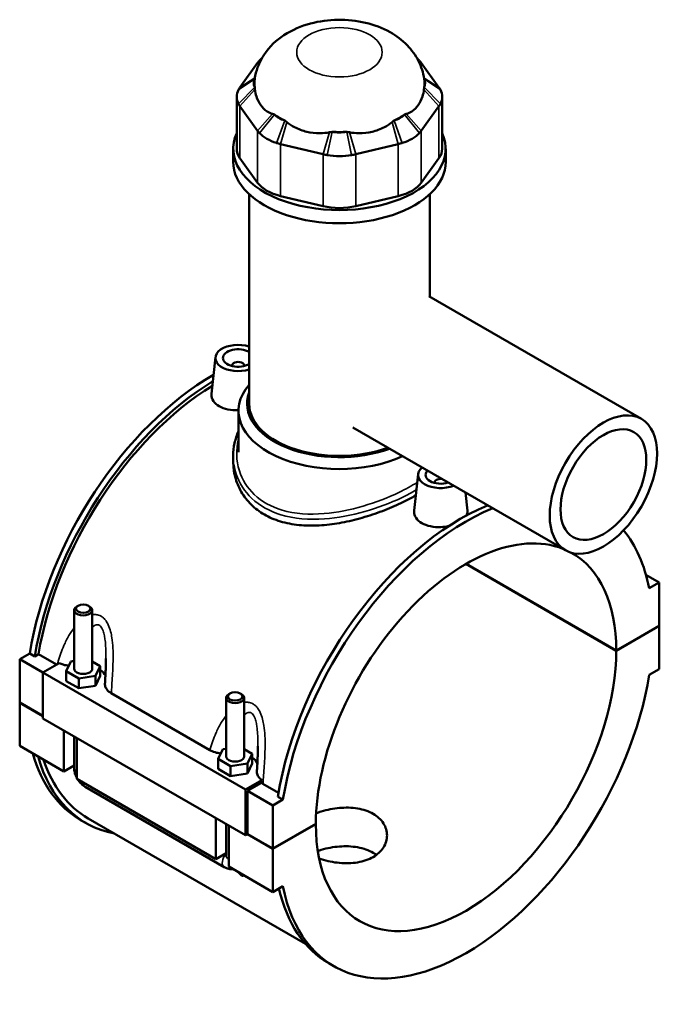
# Model space of a CAD drawing. Header units: millimetres. Extents: x -251 to 971, y -113 to 1164.
# Tile 8 of 9: x -108 to 103, y 840 to 1164. Entities that reach past the tile are written whole.
import ezdxf

# ---------------------------------------------------------------- set-up
doc = ezdxf.new("R2010")
doc.units = ezdxf.units.MM
doc.layers.add('Visible (ANSI)', color=7, linetype='Continuous', lineweight=50)
doc.layers.add('Visible Narrow (ANSI)', color=7, linetype='Continuous', lineweight=35)

msp = doc.modelspace()

# ---------------------------------------------------------------- linework, layer by layer
at = {"layer": 'Visible (ANSI)'}
for p, q in [((-30.08, 1150), (-35.89, 1141.89)), ((29.67, 1141.89), (23.86, 1150)), ((-36.96, 1138.8), (-36.96, 1121.69)), ((30.74, 1138.8), (30.74, 1121.69)), ((-35.89, 1135.71), (-30.08, 1127.6)), ((23.86, 1127.6), (29.67, 1135.71)), ((-22.5, 1123.23), (-8.47, 1119.87)), ((2.25, 1119.87), (16.28, 1123.23)), ((-38.11, 1117.36), (-38.11, 1121.69)), ((31.89, 1117.36), (31.89, 1121.69)), ((-30.08, 1110.5), (-35.89, 1118.6)), ((29.67, 1118.6), (23.86, 1110.5)), ((-32.86, 1037.63), (-32.86, 1106.71)), ((26.64, 1072.92), (26.64, 1106.71)), ((-8.47, 1102.77), (-22.5, 1106.12)), ((16.28, 1106.12), (2.25, 1102.77)), ((26.31, 1073.11), (96.36, 1032.66)), ((-43.97, 1053), (-45.26, 1040.96)), ((-38.49, 1050.28), (-38.49, 1050.09)), ((-34.49, 1050.28), (-34.49, 1050.09)), ((-36.36, 1021.74), (-36.36, 1035.34)), ((1.31, 1029.8), (71.36, 989.36)), ((-38.11, 1020.5), (-38.11, 1018.55)), ((22.78, 1014.46), (21.49, 1002.43)), ((28.27, 1011.55), (28.27, 1011.74)), ((32.27, 1011.55), (32.27, 1011.74)), ((38.4, 1008.39), (39.05, 1002.38)), ((88.11, 956.26), (38.57, 984.86)), ((38.64, 984.9), (88.11, 956.35)), ((97.89, 981.28), (102.25, 978.76)), ((102.25, 978.76), (98.95, 976.85)), ((102.25, 964.51), (102.25, 978.76)), ((-89.24, 971.1), (-89.66, 970.85)), ((-85.84, 971.1), (-85.42, 970.85)), ((-90.54, 969.63), (-90.54, 950.34)), ((-84.54, 969.63), (-84.54, 950.34)), ((88.11, 956.35), (102.25, 964.51)), ((102.25, 964.43), (88.11, 956.26)), ((102.18, 964.47), (102.25, 964.43)), ((102.25, 950.18), (102.25, 964.43)), ((-108.47, 953.45), (-105.17, 955.35)), ((-103.5, 954.39), (-105.17, 955.35)), ((-102.27, 955.1), (-103.5, 954.39)), ((-96.3, 951.66), (-102.27, 955.1)), ((-108.47, 953.45), (-100.83, 949.04)), ((-108.47, 939.2), (-108.47, 953.45)), ((-95.42, 952.16), (-100.83, 949.04)), ((-93.12, 949.48), (-91.62, 952.7)), ((-91.62, 952.7), (-90.54, 952.87)), ((-84.54, 952.69), (-81.96, 951.21)), ((-81.96, 951.21), (-83.46, 947.99)), ((-81.96, 947.94), (-81.96, 951.21)), ((-100.83, 949.04), (-34.08, 910.5)), ((-100.83, 949.04), (-100.83, 933.97)), ((-93.12, 946.22), (-93.12, 949.48)), ((-89.03, 947.12), (-93.12, 949.48)), ((-83.46, 947.99), (-89.03, 947.12)), ((-83.46, 944.72), (-83.46, 947.99)), ((-83.46, 944.72), (-81.96, 947.94)), ((98.95, 948.27), (102.25, 950.18)), ((-93.12, 946.22), (-89.03, 943.86)), ((-89.03, 943.86), (-89.03, 947.12)), ((-89.03, 943.86), (-83.46, 944.72)), ((-78.3, 942.26), (-45.82, 923.51)), ((-39.17, 942.19), (-39.6, 941.95)), ((-35.78, 942.19), (-35.35, 941.95)), ((-108.47, 939.2), (-100.83, 934.79)), ((-108.47, 939.12), (-108.4, 939.16)), ((-108.47, 924.87), (-108.47, 939.12)), ((-100.83, 934.71), (-108.47, 939.12)), ((-40.48, 921.44), (-40.48, 940.72)), ((-34.48, 921.44), (-34.48, 940.72)), ((-100.83, 933.97), (-34.08, 895.43)), ((-93.9, 916.46), (-93.9, 929.97)), ((-108.47, 924.87), (-93.9, 916.46)), ((-90.54, 928.03), (-90.54, 917.68)), ((-89.66, 927.52), (-89.66, 914.01)), ((-43.05, 920.58), (-41.56, 923.8)), ((-41.56, 923.8), (-40.48, 923.96)), ((-34.48, 923.79), (-31.9, 922.3)), ((-31.9, 922.3), (-33.39, 919.08)), ((-31.9, 919.04), (-31.9, 922.3)), ((-90.54, 918.4), (-93.9, 916.46)), ((-43.05, 917.31), (-43.05, 920.58)), ((-38.97, 918.22), (-43.05, 920.58)), ((-33.39, 919.08), (-38.97, 918.22)), ((-33.39, 915.82), (-33.39, 919.08)), ((-33.39, 915.82), (-31.9, 919.04)), ((-43.05, 917.31), (-38.97, 914.95)), ((-38.97, 914.95), (-38.97, 918.22)), ((-38.97, 914.95), (-33.39, 915.82)), ((-89.66, 914.01), (-43.84, 887.56)), ((-34.08, 910.5), (-28.67, 913.62)), ((-28.81, 912.73), (-33.37, 910.09)), ((-23.18, 909.44), (-28.31, 912.4)), ((-86.92, 911.41), (-41.1, 884.96)), ((-34.08, 895.43), (-34.08, 910.5)), ((-33.37, 910.09), (-25.03, 905.27)), ((-33.37, 910.09), (-33.37, 895.84)), ((-21.73, 907.18), (-25.03, 905.27)), ((-21.73, 907.18), (-23.4, 908.14)), ((-25.03, 905.27), (-25.03, 891.03)), ((-86.71, 899.5), (-88.38, 900.46)), ((-85.86, 900.98), (-14.34, 859.69)), ((-43.84, 887.56), (-43.84, 901.07)), ((-40.48, 888.78), (-40.48, 899.13)), ((-25.03, 891.03), (-10.89, 899.19)), ((-10.89, 899.11), (-25.03, 890.94)), ((-10.96, 899.15), (-10.89, 899.11)), ((-39.6, 898.62), (-39.6, 885.11)), ((-33.37, 895.84), (-34.08, 895.43)), ((-25.03, 890.94), (-33.45, 895.8)), ((-33.37, 895.84), (-25.03, 891.03)), ((-40.48, 889.5), (-43.84, 887.56)), ((-25.03, 890.94), (-25.03, 876.7)), ((-39.6, 885.11), (-25.03, 876.7)), ((-25.03, 876.7), (-21.73, 878.6)), ((-4.94, 852.29), (-6.61, 853.25))]:
    msp.add_line(p, q, dxfattribs=at)
for centre, major_axis, start_param, end_param in [((-17.14, 1146.9), (-14, 0), 5.683118, 5.787188), ((10.92, 1146.9), (-14, 0), 3.63759, 3.74166), ((-22.96, 1143.37), (-8.4, 0), 5.993842, 6.572586), ((-3.11, 1143.37), (-28, 0), 6.201233, 6.368904), ((16.74, 1143.37), (8.4, 0), 5.993785, 6.572529), ((-3.11, 1143.37), (28, 0), 6.197467, 6.365137), ((-22.96, 1138.8), (-14, 0), 5.993785, 6.572586), ((16.74, 1138.8), (14, 0), 5.993785, 6.572586), ((-17.14, 1135.27), (-8.4, 0), 0.495998, 1.074799), ((-3.11, 1143.37), (28, 0), 3.841273, 4.012709), ((10.92, 1135.27), (-8.4, 0), 2.066794, 2.645595), ((-3.11, 1143.37), (28, 0), 5.412069, 5.583505), ((-3.11, 1121.69), (-35, 0), 6.025738, 9.682225), ((-17.14, 1130.7), (14, 0), 3.63759, 4.216391), ((-3.11, 1131.91), (-8.4, 0), 1.281396, 1.860197), ((-3.11, 1143.37), (28, 0), 4.626671, 4.798107), ((10.92, 1130.7), (14, 0), 5.208387, 5.787188), ((-22.96, 1121.69), (-14, 0), 0, 0.392699), ((-3.11, 1127.34), (14, 0), 4.422988, 5.001789), ((16.74, 1121.69), (14, 0), 5.890486, 6.283185), ((-3.11, 1117.36), (-35, 0), 0, 3.141593), ((-17.14, 1113.59), (-14, 0), 0.392699, 1.178097), ((10.92, 1113.59), (-14, 0), 1.963495, 2.748894), ((-3.11, 1110.24), (-14, 0), 1.178097, 1.963495), ((-36.49, 1052.73), (-7.5, 0), 4.207864, 8.358507), ((-36.49, 1052.73), (-5, 0), 3.901227, 8.665144), ((-36.49, 1050.28), (-2, 0), 2.963882, 6.460896), ((-44.83, 975.9), (-43.55, -75.44), 3.923243, 5.295511), ((-43.16, 974.94), (43.55, 75.44), 0.812374, 2.153918), ((-43.16, 974.94), (-42.7, -73.96), 3.957162, 5.291407), ((-3.11, 1035.34), (-33.25, 0), 5.820231, 8.529222), ((-3.11, 1037.63), (-30.45, 0), 6.06835, 8.425761), ((-3.11, 1037.63), (-29.75, 0), 0, 2.137468), ((30.27, 1014.19), (-7.5, 0), 5.679497, 8.45767), ((30.27, 1014.19), (-5, 0), 5.772289, 8.364878), ((30.27, 1011.74), (-2, 0), 4.532293, 6.460896), ((30.27, 1011.74), (2, 0), 6.105475, 6.463282), ((36.94, 928.69), (43.55, 75.44), 0.642239, 2.153918), ((38.61, 927.73), (-43.55, -75.44), 3.783832, 5.295511), ((38.61, 927.73), (35, 60.62), 0.084149, 2.35548), ((38.61, 927.73), (43.55, 75.44), 5.700064, 6.06565), ((38.61, 927.73), (35, 60.62), 5.498501, 6.294065), ((-87.54, 969.63), (3, 0), 2.356194, 7.068583), ((38.61, 927.73), (-35, -60.62), 5.498501, 8.638666), ((-87.54, 950.34), (-3, 0), 0, 3.141593), ((-87.54, 947.08), (7.5, 0), 0.223039, 0.732403), ((38.61, 927.73), (-43.55, -75.44), 5.700064, 8.437103), ((-37.48, 940.72), (3, 0), 2.356194, 7.068583), ((-44.83, 975.9), (-43.55, -75.44), 5.772973, 6.283185), ((-43.16, 974.94), (-43.55, -75.44), 5.772973, 6.48154), ((-43.16, 974.94), (-42.7, -73.96), 5.809939, 6.283185), ((-37.48, 921.44), (-3, 0), 0, 3.141593), ((-37.48, 918.17), (7.5, 0), 0.223039, 0.732403), ((36.94, 928.69), (-43.55, -75.44), 5.727803, 6.283185)]:
    msp.add_ellipse(centre, major_axis=major_axis, ratio=0.57735, start_param=start_param, end_param=end_param, dxfattribs=at)
for centre, major_axis in [((83.86, 1011.01), (12.5, 21.65)), ((83.86, 1011.01), (10, 17.32)), ((-87.54, 970.12), (-2.4, 0)), ((-37.48, 941.21), (-2.4, 0))]:
    msp.add_ellipse(centre, major_axis=major_axis, ratio=0.57735, dxfattribs=at)
for points, knots in [([(24.8, 1144.7), (24.5, 1146.8), (23.84, 1148.8), (21.95, 1152.58), (20.67, 1154.29), (17.51, 1157.57), (15.57, 1158.97), (10.98, 1161.55), (8.27, 1162.54), (2.52, 1163.91), (-0.55, 1164.23), (-6.67, 1164.15), (-9.71, 1163.75), (-15.67, 1162.15), (-18.6, 1160.96), (-23.8, 1157.54), (-26.14, 1155.45), (-29.3, 1150.63), (-30.33, 1148.29), (-30.91, 1145.38), (-30.97, 1145.04), (-31.02, 1144.7)], [5.579739, 5.579739, 5.579739, 5.579739, 5.778492, 5.778492, 6.005516, 6.005516, 6.296732, 6.296732, 6.676703, 6.676703, 7.091657, 7.091657, 7.50391, 7.50391, 7.918492, 7.918492, 8.278544, 8.278544, 8.525026, 8.525026, 8.557428, 8.557428, 8.557428, 8.557428]), ([(-29.46, 1150.75), (-29.57, 1150.63), (-29.68, 1150.5), (-29.89, 1150.25), (-29.99, 1150.12), (-30.08, 1150)], [0.2894005, 0.2894005, 0.2894005, 0.2894005, 0.3410498, 0.3410498, 0.3926991, 0.3926991, 0.3926991, 0.3926991]), ([(23.86, 1150), (23.77, 1150.12), (23.67, 1150.25), (23.46, 1150.5), (23.35, 1150.63), (23.24, 1150.75)], [-0.3926991, -0.3926991, -0.3926991, -0.3926991, -0.3410498, -0.3410498, -0.2894005, -0.2894005, -0.2894005, -0.2894005]), ([(-35.89, 1141.89), (-35.98, 1141.76), (-36.07, 1141.63), (-36.23, 1141.37), (-36.31, 1141.24), (-36.37, 1141.11)], [-0.3926991, -0.3926991, -0.3926991, -0.3926991, -0.3410498, -0.3410498, -0.2894005, -0.2894005, -0.2894005, -0.2894005]), ([(-30.94, 1141.27), (-30.85, 1140.45), (-30.69, 1139.64), (-30.11, 1137.8), (-29.62, 1136.83), (-29.06, 1136.06), (-28.51, 1135.29), (-27.79, 1134.57), (-26.39, 1133.65), (-25.77, 1133.36), (-25.13, 1133.16)], [-0.735013, -0.735013, -0.735013, -0.735013, -0.434677, -0.434677, 0, 0, 0, 0.434677, 0.434677, 0.735013, 0.735013, 0.735013, 0.735013]), ([(18.91, 1133.16), (19.55, 1133.36), (20.17, 1133.65), (21.57, 1134.57), (22.29, 1135.29), (22.84, 1136.06), (23.4, 1136.83), (23.89, 1137.8), (24.47, 1139.64), (24.63, 1140.45), (24.72, 1141.27)], [-0.735013, -0.735013, -0.735013, -0.735013, -0.434677, -0.434677, 0, 0, 0, 0.434677, 0.434677, 0.735013, 0.735013, 0.735013, 0.735013]), ([(30.15, 1141.11), (30.09, 1141.24), (30.01, 1141.37), (29.85, 1141.63), (29.76, 1141.76), (29.67, 1141.89)], [0.2894005, 0.2894005, 0.2894005, 0.2894005, 0.3410498, 0.3410498, 0.3926991, 0.3926991, 0.3926991, 0.3926991]), ([(-36.37, 1136.49), (-36.31, 1136.36), (-36.23, 1136.23), (-36.07, 1135.96), (-35.98, 1135.83), (-35.89, 1135.71)], [0.2894005, 0.2894005, 0.2894005, 0.2894005, 0.3410498, 0.3410498, 0.3926991, 0.3926991, 0.3926991, 0.3926991]), ([(29.67, 1135.71), (29.76, 1135.83), (29.85, 1135.96), (30.01, 1136.23), (30.09, 1136.36), (30.15, 1136.49)], [-0.3926991, -0.3926991, -0.3926991, -0.3926991, -0.3410498, -0.3410498, -0.2894005, -0.2894005, -0.2894005, -0.2894005]), ([(-20.45, 1130.46), (-19.68, 1129.85), (-18.82, 1129.28), (-16.61, 1128.11), (-15.2, 1127.6), (-13.86, 1127.28), (-12.52, 1126.96), (-11.02, 1126.78), (-8.46, 1126.81), (-7.41, 1126.92), (-6.42, 1127.11)], [-0.735013, -0.735013, -0.735013, -0.735013, -0.434677, -0.434677, 0, 0, 0, 0.434677, 0.434677, 0.735013, 0.735013, 0.735013, 0.735013]), ([(0.2, 1127.11), (1.19, 1126.92), (2.24, 1126.81), (4.8, 1126.78), (6.3, 1126.96), (7.64, 1127.28), (8.98, 1127.6), (10.39, 1128.11), (12.6, 1129.28), (13.46, 1129.85), (14.23, 1130.46)], [-0.735013, -0.735013, -0.735013, -0.735013, -0.434677, -0.434677, 0, 0, 0, 0.434677, 0.434677, 0.735013, 0.735013, 0.735013, 0.735013]), ([(-30.08, 1127.6), (-29.99, 1127.48), (-29.89, 1127.35), (-29.68, 1127.1), (-29.57, 1126.97), (-29.46, 1126.85)], [-0.3926991, -0.3926991, -0.3926991, -0.3926991, -0.3410498, -0.3410498, -0.2894005, -0.2894005, -0.2894005, -0.2894005]), ([(23.24, 1126.85), (23.35, 1126.97), (23.46, 1127.1), (23.67, 1127.35), (23.77, 1127.48), (23.86, 1127.6)], [0.2894005, 0.2894005, 0.2894005, 0.2894005, 0.3410498, 0.3410498, 0.3926991, 0.3926991, 0.3926991, 0.3926991]), ([(-23.81, 1123.59), (-23.59, 1123.52), (-23.38, 1123.46), (-22.94, 1123.34), (-22.72, 1123.28), (-22.5, 1123.23)], [0.2894005, 0.2894005, 0.2894005, 0.2894005, 0.3410498, 0.3410498, 0.3926991, 0.3926991, 0.3926991, 0.3926991]), ([(16.28, 1123.23), (16.5, 1123.28), (16.72, 1123.34), (17.16, 1123.46), (17.37, 1123.52), (17.59, 1123.59)], [-0.3926991, -0.3926991, -0.3926991, -0.3926991, -0.3410498, -0.3410498, -0.2894005, -0.2894005, -0.2894005, -0.2894005]), ([(-8.47, 1119.87), (-8.25, 1119.82), (-8.02, 1119.77), (-7.57, 1119.68), (-7.34, 1119.63), (-7.11, 1119.59)], [-0.3926991, -0.3926991, -0.3926991, -0.3926991, -0.3410498, -0.3410498, -0.2894005, -0.2894005, -0.2894005, -0.2894005]), ([(0.89, 1119.59), (1.12, 1119.63), (1.35, 1119.68), (1.8, 1119.77), (2.02, 1119.82), (2.25, 1119.87)], [0.2894005, 0.2894005, 0.2894005, 0.2894005, 0.3410498, 0.3410498, 0.3926991, 0.3926991, 0.3926991, 0.3926991]), ([(-36.36, 1035.55), (-36.4, 1035.55), (-36.45, 1035.55), (-37.6, 1035.5), (-38.78, 1035.57), (-40.95, 1036.02), (-41.94, 1036.39), (-43.5, 1037.29), (-44.18, 1037.88), (-45.07, 1039.21), (-45.29, 1039.94), (-45.28, 1040.73), (-45.28, 1040.85), (-45.26, 1040.96)], [1.975962, 1.975962, 1.975962, 1.975962, 1.989476, 1.989476, 2.321287, 2.321287, 2.653097, 2.653097, 2.984908, 2.984908, 3.316719, 3.316719, 3.371457, 3.371457, 3.371457, 3.371457]), ([(-38.11, 1020.5), (-38.11, 1021.91), (-37.96, 1023.32), (-37.37, 1026.04), (-36.93, 1027.36), (-36.36, 1028.62)], [24.017455, 24.017455, 24.017455, 24.017455, 24.558832, 24.558832, 25.086022, 25.086022, 25.086022, 25.086022]), ([(22.03, 1007.48), (21.9, 1007.41), (21.77, 1007.33), (20.07, 1006.35), (18.29, 1005.42), (14.44, 1003.64), (12.37, 1002.78), (8.06, 1001.19), (5.81, 1000.47), (1.32, 999.23), (-0.93, 998.72), (-5.29, 997.96), (-7.54, 997.68), (-12.04, 997.43), (-14.28, 997.46), (-18.59, 997.89), (-20.66, 998.29), (-24.51, 999.45), (-26.28, 1000.22), (-29.43, 1002.04), (-30.9, 1003.14), (-33.48, 1005.69), (-34.59, 1007.13), (-36.36, 1010.21), (-37.03, 1011.86), (-37.9, 1015.21), (-38.11, 1016.91), (-38.11, 1018.55)], [5.286964, 5.286964, 5.286964, 5.286964, 5.342673, 5.342673, 6.010131, 6.010131, 6.67759, 6.67759, 7.345048, 7.345048, 8.012507, 8.012507, 8.680716, 8.680716, 9.348926, 9.348926, 10.017136, 10.017136, 10.685346, 10.685346, 11.353555, 11.353555, 12.021765, 12.021765, 12.689975, 12.689975, 13.358185, 13.358185, 13.358185, 13.358185]), ([(32.96, 997.37), (32.07, 997.17), (31.14, 997.05), (29.15, 996.96), (27.97, 997.03), (25.8, 997.48), (24.81, 997.85), (24.03, 998.3), (23.25, 998.75), (22.57, 999.34), (21.68, 1000.67), (21.46, 1001.4), (21.47, 1002.2), (21.48, 1002.31), (21.49, 1002.43)], [4.377144, 4.377144, 4.377144, 4.377144, 4.642574, 4.642574, 4.974384, 4.974384, 5.306195, 5.306195, 5.306195, 5.638006, 5.638006, 5.969816, 5.969816, 6.024554, 6.024554, 6.024554, 6.024554]), ([(39.05, 1002.38), (39.06, 1002.28), (39.06, 1002.19), (39.06, 1001.68), (38.95, 1001.24), (38.72, 1000.81)], [3.2635028, 3.2635028, 3.2635028, 3.2635028, 3.3167189, 3.3167189, 3.549989, 3.549989, 3.549989, 3.549989]), ([(-95.42, 952.16), (-95.01, 951.97), (-94.57, 951.8), (-93.52, 951.49), (-92.91, 951.37), (-92.27, 951.29)], [-0.6688844, -0.6688844, -0.6688844, -0.6688844, -0.5094651, -0.5094651, -0.3158318, -0.3158318, -0.3158318, -0.3158318]), ([(-80.04, 953.7), (-80.04, 953.16), (-80.05, 952.61), (-80.07, 951.52), (-80.09, 950.96), (-80.13, 949.85), (-80.16, 949.3), (-80.22, 948.18), (-80.25, 947.62), (-80.31, 946.49), (-80.35, 945.93), (-80.38, 945.37)], [4.8280793, 4.8280793, 4.8280793, 4.8280793, 5.0097822, 5.0097822, 5.191485, 5.191485, 5.3731879, 5.3731879, 5.5548908, 5.5548908, 5.7365936, 5.7365936, 5.7365936, 5.7365936]), ([(-80.38, 945.37), (-80.4, 945.19), (-80.39, 945.01), (-80.29, 944.39), (-80.11, 943.96), (-79.45, 943.06), (-78.94, 942.63), (-78.3, 942.26)], [-0.5957514, -0.5957514, -0.5957514, -0.5957514, -0.502962, -0.502962, -0.2709439, -0.2709439, 0, 0, 0, 0]), ([(-45.82, 923.51), (-45.31, 923.21), (-44.73, 922.97), (-43.5, 922.6), (-42.86, 922.47), (-42.21, 922.39)], [-0.7324522, -0.7324522, -0.7324522, -0.7324522, -0.5161379, -0.5161379, -0.315832, -0.315832, -0.315832, -0.315832]), ([(-29.98, 924.79), (-29.98, 924.26), (-29.98, 923.71), (-30.01, 922.61), (-30.03, 922.06), (-30.07, 920.95), (-30.1, 920.39), (-30.15, 919.27), (-30.18, 918.71), (-30.25, 917.59), (-30.29, 917.03), (-30.32, 916.47)], [4.8280793, 4.8280793, 4.8280793, 4.8280793, 5.0097822, 5.0097822, 5.191485, 5.191485, 5.3731879, 5.3731879, 5.5548908, 5.5548908, 5.7365936, 5.7365936, 5.7365936, 5.7365936]), ([(-90.54, 917.68), (-90.54, 917.16), (-90.47, 916.65), (-90.23, 915.67), (-90.07, 915.2), (-89.8, 914.62), (-89.73, 914.49), (-89.66, 914.35)], [1.5707963, 1.5707963, 1.5707963, 1.5707963, 1.8849556, 1.8849556, 2.1991149, 2.1991149, 2.2930913, 2.2930913, 2.2930913, 2.2930913]), ([(-30.32, 916.47), (-30.33, 916.3), (-30.33, 916.14), (-30.25, 915.54), (-30.07, 915.11), (-29.52, 914.32), (-29.14, 913.95), (-28.67, 913.62)], [-0.5824213, -0.5824213, -0.5824213, -0.5824213, -0.4964102, -0.4964102, -0.2713217, -0.2713217, -0.0501685, -0.0501685, -0.0501685, -0.0501685]), ([(-89.36, 913.84), (-89.28, 913.71), (-89.2, 913.59), (-88.83, 913.06), (-88.51, 912.68), (-87.78, 911.99), (-87.38, 911.68), (-86.92, 911.41)], [2.4192976, 2.4192976, 2.4192976, 2.4192976, 2.5132741, 2.5132741, 2.8274334, 2.8274334, 3.1415927, 3.1415927, 3.1415927, 3.1415927]), ([(-10.8, 902.65), (-10.25, 902.86), (-9.68, 903.06), (-8.14, 903.53), (-7.13, 903.79), (-5.11, 904.19), (-4.09, 904.34), (-2.13, 904.52), (-1.11, 904.56), (0.91, 904.51), (1.92, 904.42), (3.85, 904.1), (4.77, 903.87), (6.49, 903.28), (7.28, 902.92), (7.98, 902.51)], [7.528034, 7.528034, 7.528034, 7.528034, 7.706573, 7.706573, 8.002968, 8.002968, 8.299362, 8.299362, 8.595783, 8.595783, 8.892204, 8.892204, 9.188625, 9.188625, 9.485046, 9.485046, 9.485046, 9.485046]), ([(7.98, 902.51), (8.68, 902.11), (9.33, 901.64), (10.48, 900.57), (10.98, 899.98), (11.78, 898.73), (12.08, 898.06), (12.48, 896.72), (12.57, 896.04), (12.57, 894.72), (12.48, 894.04), (12.08, 892.7), (11.78, 892.04), (10.98, 890.79), (10.48, 890.2), (9.33, 889.13), (8.68, 888.66), (7.28, 887.85), (6.49, 887.49), (4.77, 886.9), (3.85, 886.67), (1.92, 886.34), (0.91, 886.25), (-1.11, 886.2), (-2.13, 886.24), (-4.09, 886.42), (-5.11, 886.57), (-7.13, 886.97), (-8.14, 887.23), (-9.33, 887.6), (-9.55, 887.67), (-9.78, 887.75)], [0, 0, 0, 0, 0.296421, 0.296421, 0.592842, 0.592842, 0.889263, 0.889263, 1.185683, 1.185683, 1.482078, 1.482078, 1.778472, 1.778472, 2.074867, 2.074867, 2.371261, 2.371261, 2.667656, 2.667656, 2.96405, 2.96405, 3.260445, 3.260445, 3.556839, 3.556839, 3.85326, 3.85326, 4.149681, 4.149681, 4.21951, 4.21951, 4.21951, 4.21951]), ([(7.98, 889.67), (7.28, 890.07), (6.49, 890.44), (4.78, 891.04), (3.85, 891.29), (1.92, 891.63), (0.91, 891.74), (-1.11, 891.83), (-2.13, 891.8), (-4.09, 891.65), (-5.11, 891.52), (-7.13, 891.15), (-8.14, 890.91), (-9.49, 890.51), (-9.86, 890.39), (-10.23, 890.26)], [0, 0, 0, 0, 0.296051, 0.296051, 0.592103, 0.592103, 0.888154, 0.888154, 1.184206, 1.184206, 1.480246, 1.480246, 1.776285, 1.776285, 1.893715, 1.893715, 1.893715, 1.893715]), ([(-41.1, 884.96), (-40.64, 884.69), (-40.12, 884.48), (-39.12, 884.27), (-38.66, 884.24), (-38.19, 884.29)], [3.1415927, 3.1415927, 3.1415927, 3.1415927, 3.4557519, 3.4557519, 3.6781723, 3.6781723, 3.6781723, 3.6781723]), ([(-34.66, 882.26), (-34.68, 882.23), (-34.7, 882.2), (-34.79, 882.12), (-34.86, 882.08), (-35.02, 882.08), (-35.08, 882.09), (-35.21, 882.13), (-35.28, 882.16), (-35.43, 882.24), (-35.51, 882.3), (-35.67, 882.43), (-35.75, 882.5), (-35.99, 882.73), (-36.14, 882.91), (-36.32, 883.14), (-36.38, 883.21), (-36.43, 883.28)], [1.8317882, 1.8317882, 1.8317882, 1.8317882, 1.8590389, 1.8590389, 1.9229368, 1.9229368, 1.9548857, 1.9548857, 1.9868347, 1.9868347, 2.0187836, 2.0187836, 2.0507326, 2.0507326, 2.1146305, 2.1146305, 2.1418811, 2.1418811, 2.1418811, 2.1418811])]:
    msp.add_open_spline(points, degree=3, knots=knots, dxfattribs=at)
for points in [[(-31.01, 1141.99), (-30.99, 1141.75), (-30.97, 1141.51), (-30.94, 1141.27)], [(24.72, 1141.27), (24.75, 1141.52), (24.77, 1141.76), (24.79, 1141.99)], [(-25.13, 1133.16), (-24.93, 1133.1), (-24.73, 1133.04), (-24.53, 1132.96)], [(18.31, 1132.96), (18.51, 1133.04), (18.71, 1133.1), (18.91, 1133.16)], [(-21.14, 1131), (-20.91, 1130.83), (-20.68, 1130.65), (-20.45, 1130.46)], [(14.23, 1130.46), (14.46, 1130.65), (14.69, 1130.83), (14.92, 1131)], [(-6.42, 1127.11), (-6.11, 1127.17), (-5.81, 1127.22), (-5.51, 1127.27)], [(-0.71, 1127.27), (-0.41, 1127.22), (-0.1, 1127.17), (0.2, 1127.11)], [(-28.67, 913.62), (-28.72, 913.32), (-28.77, 913.02), (-28.81, 912.73)], [(-28.31, 912.4), (-28.49, 912.5), (-28.65, 912.61), (-28.81, 912.73)], [(9.06, 888.97), (8.72, 889.22), (8.35, 889.45), (7.98, 889.67)]]:
    msp.add_open_spline(points, degree=3, dxfattribs=at)
at = {"layer": 'Visible Narrow (ANSI)'}
for p, q in [((-30.08, 1150), (-29.17, 1150.58)), ((-29.46, 1150.75), (-28.91, 1151.09)), ((22.69, 1151.09), (23.24, 1150.75)), ((22.95, 1150.58), (23.86, 1150)), ((-31.01, 1144.76), (-36.37, 1141.11)), ((-30.96, 1145.07), (-35.89, 1141.89)), ((29.67, 1141.89), (24.74, 1145.07)), ((30.15, 1141.11), (24.79, 1144.76)), ((-36.37, 1136.49), (-31.01, 1141.99)), ((-35.89, 1135.71), (-30.94, 1141.27)), ((24.72, 1141.27), (29.67, 1135.71)), ((24.79, 1141.99), (30.15, 1136.49)), ((-35.89, 1118.6), (-35.89, 1135.71)), ((-25.13, 1133.16), (-30.08, 1127.6)), ((-24.53, 1132.96), (-29.46, 1126.85)), ((23.24, 1126.85), (18.31, 1132.96)), ((23.86, 1127.6), (18.91, 1133.16)), ((29.67, 1135.71), (29.67, 1118.6)), ((-23.81, 1123.59), (-21.14, 1131)), ((-22.5, 1123.23), (-20.45, 1130.46)), ((14.23, 1130.46), (16.28, 1123.23)), ((14.92, 1131), (17.59, 1123.59)), ((-30.08, 1127.6), (-30.08, 1110.5)), ((-6.42, 1127.11), (-8.47, 1119.87)), ((-5.51, 1127.27), (-7.11, 1119.59)), ((0.89, 1119.59), (-0.71, 1127.27)), ((2.25, 1119.87), (0.2, 1127.11)), ((23.86, 1110.5), (23.86, 1127.6)), ((-22.5, 1106.12), (-22.5, 1123.23)), ((16.28, 1123.23), (16.28, 1106.12)), ((-8.47, 1119.87), (-8.47, 1102.77)), ((2.25, 1102.77), (2.25, 1119.87))]:
    msp.add_line(p, q, dxfattribs=at)
msp.add_ellipse((-3.11, 1153.49), major_axis=(-14.09, 0), ratio=0.57735, dxfattribs=at)
for centre, major_axis, start_param, end_param in [((-87.54, 917.68), (-3, 0), 0, 0.785398), ((-85.42, 914.01), (-1.5, -2.6), 5.497787, 6.283185), ((-39.6, 887.56), (-1.5, -2.6), 4.354069, 6.283185), ((-37.48, 888.78), (-3, 0), 0, 0.785398)]:
    msp.add_ellipse(centre, major_axis=major_axis, ratio=0.57735, start_param=start_param, end_param=end_param, dxfattribs=at)
for points, knots in [([(22.49, 1011.73), (20.71, 1010.6), (18.69, 1009.48), (12.92, 1006.71), (8.88, 1005.15), (0.48, 1002.69), (-3.88, 1001.8), (-13.04, 1001.03), (-17.81, 1001.34), (-25.59, 1003.66), (-28.74, 1005.42), (-33.49, 1009.96), (-35.16, 1012.67), (-37.17, 1018.92), (-37.27, 1022.53), (-36.38, 1025.95), (-36.37, 1025.98), (-36.36, 1026.01)], [15.744223, 15.744223, 15.744223, 15.744223, 16.551878, 16.551878, 17.856383, 17.856383, 19.162455, 19.162455, 20.667883, 20.667883, 21.963598, 21.963598, 23.205133, 23.205133, 24.634596, 24.634596, 24.647008, 24.647008, 24.647008, 24.647008]), ([(-38.11, 1020.5), (-38.11, 1018.47), (-37.78, 1016.44), (-36.14, 1011.52), (-34.38, 1008.73), (-29.41, 1004.05), (-26.13, 1002.21), (-18.05, 999.75), (-13.1, 999.37), (-3.63, 1000.04), (0.88, 1000.91), (9.54, 1003.35), (13.7, 1004.92), (19.1, 1007.49), (20.73, 1008.36), (22.22, 1009.24)], [-24.017455, -24.017455, -24.017455, -24.017455, -23.205133, -23.205133, -21.963598, -21.963598, -20.667883, -20.667883, -19.162455, -19.162455, -17.856383, -17.856383, -16.551878, -16.551878, -15.931182, -15.931182, -15.931182, -15.931182]), ([(-78.3, 942.26), (-78.29, 942.41), (-78.28, 942.56), (-78.13, 944.67), (-77.98, 946.66), (-77.79, 950.06), (-77.73, 951.44), (-77.67, 954.29), (-77.67, 955.74), (-77.81, 958.3), (-77.91, 959.41), (-78.19, 961.2), (-78.33, 961.89), (-78.7, 963.33), (-78.96, 964.07), (-79.49, 965.23), (-79.74, 965.66), (-80.29, 966.44), (-80.58, 966.78), (-81.15, 967.29), (-81.41, 967.47), (-81.67, 967.63), (-81.94, 967.78), (-82.22, 967.9), (-82.89, 968.11), (-83.29, 968.17), (-83.97, 968.18), (-84.26, 968.16), (-84.54, 968.11)], [-5.855929, -5.855929, -5.855929, -5.855929, -5.810695, -5.810695, -5.231693, -5.231693, -4.838164, -4.838164, -4.431735, -4.431735, -4.119097, -4.119097, -3.918272, -3.918272, -3.68446, -3.68446, -3.525267, -3.525267, -3.372519, -3.372519, -3.259124, -3.259124, -3.259124, -3.145728, -3.145728, -2.992981, -2.992981, -2.88528, -2.88528, -2.88528, -2.88528]), ([(-84.54, 963.94), (-84.33, 964.16), (-84.12, 964.34), (-83.7, 964.63), (-83.48, 964.73), (-83.07, 964.84), (-82.86, 964.85), (-82.52, 964.79), (-82.37, 964.74), (-82.24, 964.66), (-82.1, 964.58), (-81.96, 964.47), (-81.67, 964.17), (-81.51, 963.95), (-81.22, 963.43), (-81.09, 963.12), (-80.81, 962.31), (-80.67, 961.76), (-80.46, 960.69), (-80.38, 960.18), (-80.22, 958.82), (-80.15, 957.96), (-80.06, 955.97), (-80.04, 954.84), (-80.04, 953.7)], [2.671432, 2.671432, 2.671432, 2.671432, 2.833787, 2.833787, 2.992981, 2.992981, 3.145728, 3.145728, 3.259124, 3.259124, 3.259124, 3.372519, 3.372519, 3.525267, 3.525267, 3.68446, 3.68446, 3.918272, 3.918272, 4.119097, 4.119097, 4.431735, 4.431735, 4.828079, 4.828079, 4.828079, 4.828079]), ([(-90.54, 963.78), (-91.16, 962.98), (-91.72, 962.13), (-92.86, 960.18), (-93.42, 959.08), (-94.65, 956.28), (-95.26, 954.56), (-95.87, 952.48), (-95.96, 952.14), (-96.06, 951.8)], [-2.010445, -2.010445, -2.010445, -2.010445, -1.680084, -1.680084, -1.286555, -1.286555, -0.707553, -0.707553, -0.59436, -0.59436, -0.59436, -0.59436]), ([(-28.31, 912.4), (-28.28, 912.87), (-28.24, 913.34), (-28.06, 915.77), (-27.92, 917.76), (-27.72, 921.15), (-27.66, 922.54), (-27.6, 925.38), (-27.61, 926.84), (-27.75, 929.4), (-27.85, 930.51), (-28.13, 932.29), (-28.26, 932.98), (-28.64, 934.42), (-28.89, 935.17), (-29.43, 936.32), (-29.68, 936.76), (-30.22, 937.54), (-30.52, 937.88), (-31.09, 938.38), (-31.34, 938.57), (-31.61, 938.72), (-31.88, 938.88), (-32.16, 939), (-32.83, 939.21), (-33.23, 939.27), (-33.91, 939.28), (-34.19, 939.26), (-34.48, 939.21)], [-5.95058, -5.95058, -5.95058, -5.95058, -5.810695, -5.810695, -5.231693, -5.231693, -4.838164, -4.838164, -4.431735, -4.431735, -4.119097, -4.119097, -3.918272, -3.918272, -3.68446, -3.68446, -3.525267, -3.525267, -3.372519, -3.372519, -3.259124, -3.259124, -3.259124, -3.145728, -3.145728, -2.992981, -2.992981, -2.88528, -2.88528, -2.88528, -2.88528]), ([(-40.48, 934.87), (-41.09, 934.08), (-41.66, 933.22), (-42.8, 931.28), (-43.35, 930.17), (-44.58, 927.38), (-45.19, 925.66), (-45.74, 923.78), (-45.78, 923.64), (-45.82, 923.51)], [-2.010445, -2.010445, -2.010445, -2.010445, -1.680084, -1.680084, -1.286555, -1.286555, -0.707553, -0.707553, -0.662319, -0.662319, -0.662319, -0.662319]), ([(-34.48, 935.04), (-34.27, 935.25), (-34.06, 935.44), (-33.63, 935.72), (-33.42, 935.83), (-33, 935.94), (-32.8, 935.95), (-32.45, 935.89), (-32.31, 935.83), (-32.17, 935.75), (-32.03, 935.67), (-31.9, 935.57), (-31.61, 935.26), (-31.45, 935.04), (-31.16, 934.52), (-31.03, 934.22), (-30.74, 933.4), (-30.6, 932.86), (-30.39, 931.79), (-30.32, 931.27), (-30.15, 929.91), (-30.09, 929.05), (-29.99, 927.07), (-29.98, 925.93), (-29.98, 924.79)], [2.671432, 2.671432, 2.671432, 2.671432, 2.833787, 2.833787, 2.992981, 2.992981, 3.145728, 3.145728, 3.259124, 3.259124, 3.259124, 3.372519, 3.372519, 3.525267, 3.525267, 3.68446, 3.68446, 3.918272, 3.918272, 4.119097, 4.119097, 4.431735, 4.431735, 4.828079, 4.828079, 4.828079, 4.828079])]:
    msp.add_open_spline(points, degree=3, knots=knots, dxfattribs=at)

doc.saveas('drawing.dxf')
